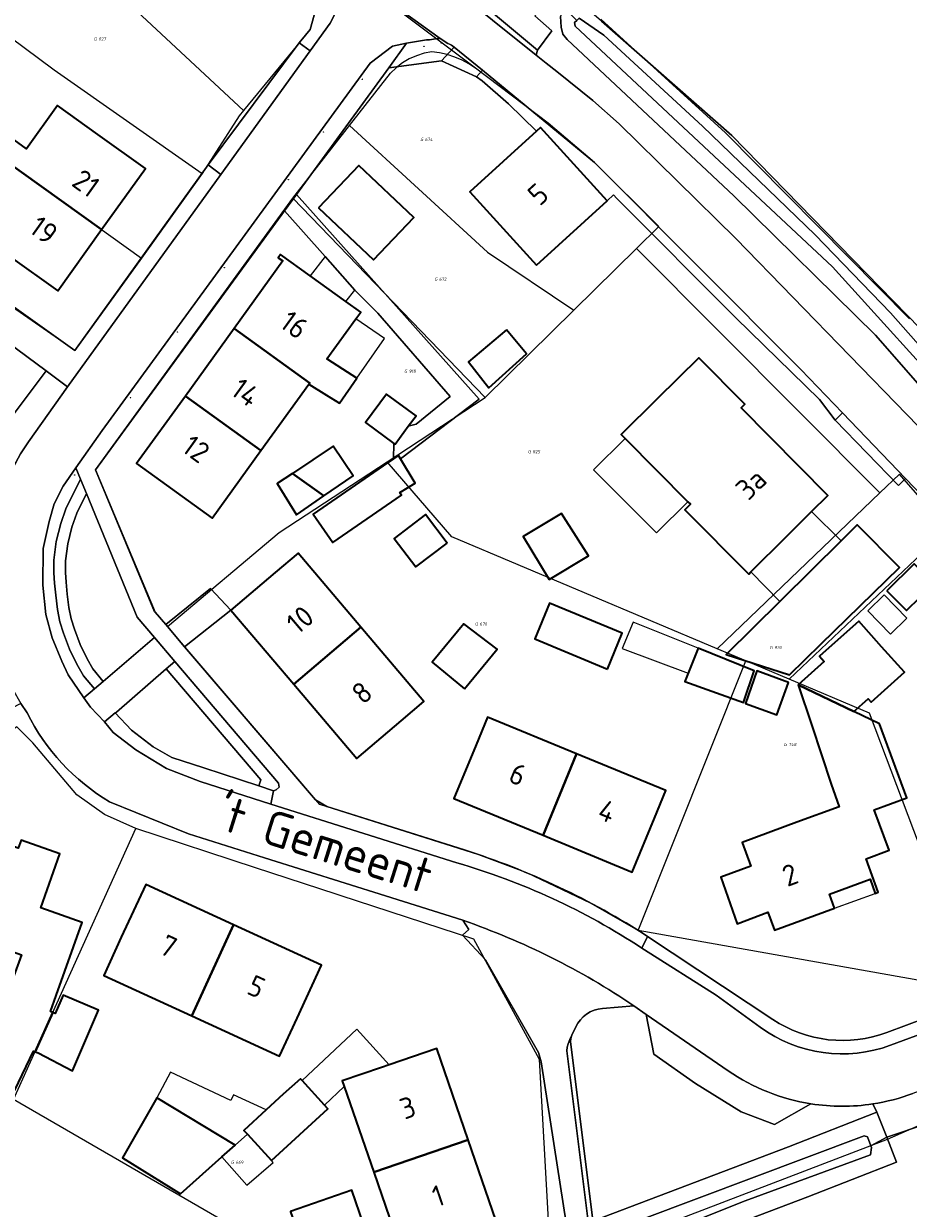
# Model space of a CAD drawing. Header units: metres. Extents: x 104777 to 177370, y 409697 to 438337.
# Tile 22 of 133: x 128740 to 128816, y 422108 to 422210. Entities that reach past the tile are written whole.
import ezdxf
from ezdxf.enums import TextEntityAlignment as Align
from ezdxf.lldxf.tags import DXFTag

# ---------------------------------------------------------------- set-up
doc = ezdxf.new("R2010")
doc.units = ezdxf.units.M
for name, color, linetype, lineweight in [('B-WE-GR-BEPLANTING_CULTUUR_BOSPLANTSOEN-GV', 90, 'Continuous', 18), ('B-WE-GR-BEPLANTING_CULTUUR_HEESTERS-GV', 90, 'Continuous', 18), ('B-WE-GR-GRAS-GV', 60, 'Continuous', 13), ('B-WE-GR-GROENVOORZIENING-GV', 80, 'Continuous', 18), ('B-WE-GR-HAAG-GV', 90, 'Continuous', 13), ('B-WE-IE-MEUBILAIR-S', 7, 'Continuous', 25), ('B-WE-KG-GRENS_PERCEEL-G', 150, 'KG-PERCEEL-SO', 18), ('B-WE-KG-GRENS_PERCEEL-S', 150, 'Continuous', 25), ('B-WE-OG-BEBOUWING-G', 7, 'Continuous', 35), ('B-WE-OG-BEBOUWING-GV', 7, 'Continuous', 35), ('B-WE-OG-BEBOUWING_HUISNUMMER-T18', 10, 'Continuous', 18), ('B-WE-OG-BEBOUWING_LUIFEL-GV', 7, 'Continuous', 18), ('B-WE-OG-BEBOUWING_SCHUUR-GV', 7, 'Continuous', 18), ('B-WE-OG-BEBOUWING_STRAATNAAM-T18', 10, 'Continuous', 18), ('B-WE-OG-TERREIN_BEGROEID-GV', 7, 'Continuous', 18), ('B-WE-OG-TERREIN_ERF-GV', 7, 'Continuous', 18), ('B-WE-OG-TERREIN_OEVER-GV', 7, 'Continuous', 18), ('B-WE-OG-WATER_SLOOT-GV', 120, 'Continuous', 18), ('B-WE-OG-WEG-GV', 7, 'Continuous', 18), ('B-WE-VH-HALFVERHARDING_GRASBETONSTEEN-GV', 130, 'Continuous', 18), ('B-WE-VH-HALFVERHARDING_GRIND-GV', 252, 'Continuous', 18), ('B-WE-VH-OPENVERHARDING_BETONELEMENT-GV', 90, 'Continuous', 18), ('B-WE-VH-OPENVERHARDING_BETONSTRAATSTEEN-GV', 90, 'Continuous', 18), ('B-WE-VH-OPENVERHARDING_SIERBESTRATING-GV', 90, 'Continuous', 18), ('B-WE-VH-OPENVERHARDING_STRAATBAKSTEEN-GV', 90, 'Continuous', 18), ('B-WE-VH-OPENVERHARDING_TEGEL-GV', 90, 'Continuous', 18)]:
    doc.layers.add(name, color=color, linetype=linetype, lineweight=lineweight)
doc.styles.add('NLCS-ISO', font='NLCS-ISO.ttf')
doc.styles.add('NLCS-ISO-M20-T18', font='NLCS-ISO.ttf', dxfattribs={"height": 0.036})
doc.styles.get("Standard").update_dxf_attribs({"font": 'Romans.shx'})
tags = doc.linetypes.add('KG-PERCEEL-SO', pattern='A,5.5,-2,["P",Standard,S=1.8,R=0,X=-0.5,Y=-0.9],-2,5.5,-2,[5,NLCS.SHX,S=0.75,R=0,X=0,Y=0],-2', length=19).pattern_tags.tags
tags[6] = DXFTag(74, 10)

# ---------------------------------------------------------------- blocks, each defined once
blk = doc.blocks.new('SKG-PERCEELNUMMER-SO')
at = {"style": 'NLCS-ISO', "oblique": 10, "flags": 1}
for tag, p in [('GEMEENTECODE', (0, 2.55)), ('PERCEELGROOTTE', (0, -2.45))]:
    blk.add_attdef(tag, text='', height=1.8, dxfattribs=at).set_placement(p, align=Align.MIDDLE_CENTER)
at = {"style": 'NLCS-ISO', "oblique": 10}
blk.add_attdef('SECTIE', text='', height=1.8, dxfattribs=at).set_placement((-0.5, 0), align=Align.MIDDLE_RIGHT)
blk.add_attdef('PERCEELNUMMER', text='', height=1.8, dxfattribs=at).set_placement((0.5, 0), align=Align.MIDDLE_LEFT)
blk = doc.blocks.new('SIE-MEUBILAIR_PAAL-SO')
blk.add_circle((0, 0), 0.75)

msp = doc.modelspace()

# ---------------------------------------------------------------- linework, layer by layer
at = {"layer": 'B-WE-GR-BEPLANTING_CULTUUR_BOSPLANTSOEN-GV', "ltscale": 20, "flags": 128}
msp.add_lwpolyline([(128812.893, 422117.272), (128813.25, 422116.57), (128814.089, 422114.431), (128824.463, 422117.907), (128837.769, 422121.917), (128837.37, 422124.86), (128823.72, 422119.82), (128823.344, 422120.803), (128816.33, 422118.17)], dxfattribs=at)
at = {"layer": 'B-WE-GR-BEPLANTING_CULTUUR_BOSPLANTSOEN-GV', "ltscale": 20}
msp.add_lwpolyline([(128816.33, 422118.17, -0.0516821), (128812.893, 422117.272)], format="xyb", dxfattribs=at)
at = {"layer": 'B-WE-GR-BEPLANTING_CULTUUR_HEESTERS-GV', "ltscale": 20, "flags": 128}
msp.add_lwpolyline([(128766.423, 422215.396), (128766.285, 422215.636), (128766.146, 422215.849), (128766.021, 422216.023), (128765.909, 422216.165), (128765.797, 422216.297), (128765.647, 422216.46), (128765.518, 422216.589), (128765.42, 422216.681), (128765.32, 422216.77), (128764.15, 422217.73), (128763.849, 422217.363), (128765.717, 422213.227), (128764.655, 422209.41), (128763.724, 422208.277), (128764.674, 422207.591), (128766.37, 422209.94), (128766.79, 422210.79), (128766.92, 422211.73), (128766.85, 422213.69)], dxfattribs=at)
msp.add_lwpolyline([(128764.674, 422207.591), (128763.724, 422208.277), (128755.91, 422197.81), (128757.004, 422196.971)], close=True, dxfattribs=at)
at = {"layer": 'B-WE-GR-GRAS-GV', "ltscale": 20, "flags": 128}
msp.add_lwpolyline([(128789.635, 422210.109), (128800.798, 422200.321), (128819.275, 422181.384), (128835.776, 422162.925), (128836.99, 422161.347), (128845.411, 422153.779), (128860.503, 422139.952)], dxfattribs=at)
at = {"layer": 'B-WE-GR-GROENVOORZIENING-GV', "ltscale": 20, "flags": 128}
msp.add_lwpolyline([(128809.66, 422175.911), (128810.288, 422176.541), (128806.72, 422180.25), (128789.05, 422198.01), (128779.446, 422205.915), (128778.922, 422205.334), (128779.415, 422205.006), (128781.677, 422203.046), (128784.064, 422200.694), (128784.4, 422201), (128790.12, 422194.72), (128790.663, 422195.227), (128790.949, 422194.917), (128801.156, 422184.689), (128808.336, 422177.68)], close=True, dxfattribs=at)
at = {"layer": 'B-WE-GR-HAAG-GV', "ltscale": 20, "flags": 128}
msp.add_lwpolyline([(128778.922, 422205.334), (128779.415, 422205.006), (128781.677, 422203.046), (128784.064, 422200.694), (128784.4, 422201), (128790.12, 422194.72), (128790.663, 422195.227), (128790.949, 422194.917), (128801.156, 422184.689), (128808.336, 422177.68), (128809.66, 422175.911), (128810.288, 422176.541), (128806.72, 422180.25), (128789.05, 422198.01), (128779.446, 422205.915)], close=True, dxfattribs=at)
at = {"layer": 'B-WE-KG-GRENS_PERCEEL-G', "ltscale": 20, "flags": 128}
for points in [[(128758.943, 422202.457), (128743.185, 422217.143)], [(128763.849, 422217.363), (128765.717, 422213.227), (128764.655, 422209.41), (128758.943, 422202.457)], [(128778.84, 422206.105), (128763.849, 422217.363)], [(128816.055, 422184.606), (128800.263, 422200.555), (128789.593, 422210.292)], [(128737.662, 422209.7), (128742.726, 422205.942), (128755.394, 422197.049)], [(128775.091, 422207.495), (128774.426, 422207.366), (128773.78, 422207.162), (128773.162, 422206.886), (128772.579, 422206.541), (128772.039, 422206.132), (128771.549, 422205.664)], [(128778.84, 422206.105), (128778.274, 422206.471), (128777.678, 422206.785), (128777.057, 422207.047), (128776.416, 422207.253), (128775.759, 422207.403), (128775.091, 422207.495)], [(128768.039, 422201.171), (128771.549, 422205.664)], [(128792.646, 422190.621), (128794.555, 422192.509), (128789.05, 422198.01), (128785.059, 422201.371), (128778.84, 422206.105)], [(128732.37, 422202.569), (128750.192, 422189.807)], [(128758.943, 422202.457), (128758.562, 422201.993), (128755.394, 422197.049)], [(128763.177, 422194.945), (128768.039, 422201.171)], [(128768.039, 422201.171), (128779.862, 422190.304), (128787.267, 422185.33)], [(128755.394, 422197.049), (128750.192, 422189.807)], [(128752.442, 422158.207), (128751.321, 422159.462), (128746.265, 422171.643), (128763.177, 422194.945)], [(128763.177, 422194.945), (128779.655, 422177.842)], [(128787.267, 422185.33), (128792.646, 422190.621)], [(128813.505, 422169.661), (128792.646, 422190.621)], [(128750.192, 422189.807), (128744.49, 422181.87), (128738.777, 422185.854), (128734.405, 422178.121)], [(128779.655, 422177.842), (128787.267, 422185.33)], [(128771.265, 422172.338), (128779.655, 422177.842)], [(128752.442, 422158.207), (128762.016, 422166.27), (128771.265, 422172.338)], [(128799.567, 422156.288), (128776.814, 422165.889), (128771.265, 422172.338)], [(128819.297, 422166.549), (128815.188, 422171.275), (128813.505, 422169.661)], [(128813.505, 422169.661), (128799.567, 422156.288)], [(128819.297, 422166.549), (128805.739, 422153.683)], [(128792.784, 422132.132), (128788.75, 422134.462), (128783.248, 422137.077), (128779.124, 422138.623), (128765.499, 422142.96), (128752.442, 422158.207)], [(128802.006, 422155.259), (128799.567, 422156.288)], [(128792.784, 422132.132), (128802.006, 422155.259)], [(128805.739, 422153.683), (128802.006, 422155.259)], [(128821.6, 422127.032), (128812.605, 422150.786), (128805.739, 422153.683)], [(128749.723, 422140.879), (128747.032, 422142.102), (128744.642, 422143.781), (128740.878, 422148.232), (128739.513, 422149.61), (128732.865, 422145.14), (128728.135, 422140.391), (128724.932, 422136.82), (128722.318, 422133.288), (128719.563, 422129.029)], [(128739.238, 422117.643), (128749.723, 422140.879)], [(128767.221, 422135.149), (128766.876, 422135.262), (128759.965, 422137.525), (128749.723, 422140.879)], [(128778.68, 422131.396), (128767.221, 422135.149)], [(128821.6, 422127.032), (128792.784, 422132.132)], [(128785.323, 422103.228), (128784.336, 422121.072), (128778.68, 422131.396)], [(128785.797, 422103.401), (128814.161, 422114.245), (128837.816, 422124.639)], [(128772.469, 422098.411), (128739.238, 422117.643)]]:
    msp.add_lwpolyline(points, dxfattribs=at)
at = {"layer": 'B-WE-OG-BEBOUWING-G', "ltscale": 20, "flags": 128}
for points in [[(128746.47, 422200.41), (128743.01, 422202.893), (128740.344, 422199.17), (128737.561, 422201.163), (128736.467, 422199.635), (128746.78, 422192.25), (128750.54, 422197.5)], [(128784.07, 422189.21), (128790.12, 422194.72), (128784.4, 422201), (128784.064, 422200.694), (128778.35, 422195.49)], [(128735.413, 422192.445), (128737.325, 422191.074), (128738.95, 422189.91), (128743.02, 422187), (128746.78, 422192.25), (128736.467, 422199.635), (128735.088, 422197.709), (128737.794, 422195.772)], [(128767.728, 422186.087), (128764.662, 422188.295), (128762.13, 422190.12), (128761.93, 422189.84), (128762.32, 422189.56), (128758.14, 422183.766), (128764.618, 422179.092), (128764.549, 422178.997), (128766.057, 422178.054), (128767.181, 422177.351), (128768.674, 422179.506), (128767.475, 422180.274), (128766.103, 422181.152), (128768.589, 422184.6), (128769, 422185.17)], [(128753.96, 422177.973), (128760.44, 422173.298), (128764.549, 422178.997), (128764.618, 422179.092), (128758.14, 422183.766)], [(128807.65, 422168.076), (128809.05, 422169.46), (128801.61, 422176.96), (128801.92, 422177.27), (128797.97, 422181.26), (128794.41, 422177.74), (128791.333, 422174.667), (128791.664, 422174.334), (128797.051, 422168.911), (128797.267, 422168.693), (128796.787, 422168.216), (128802.257, 422162.711), (128802.453, 422162.907), (128805.49, 422165.94)], [(128753.96, 422177.973), (128749.78, 422172.18), (128756.26, 422167.5), (128760.44, 422173.298)], [(128810.191, 422165.567), (128805.029, 422160.458), (128804.94, 422160.37), (128800.33, 422155.807), (128805.75, 422154.066), (128808.454, 422156.706), (128815.184, 422163.276), (128811.564, 422166.926)], [(128757.85, 422159.62), (128763.25, 422153.255), (128769.015, 422158.146), (128763.623, 422164.501), (128761.67, 422162.85)], [(128769.015, 422158.146), (128763.25, 422153.255), (128768.65, 422146.89), (128772.46, 422150.12), (128774.417, 422151.779)], [(128806.491, 422153.223), (128807.659, 422149.717), (128809.333, 422144.691), (128810.011, 422142.748), (128806.39, 422141.42), (128801.7, 422139.7), (128802.445, 422137.666), (128799.881, 422136.727), (128801.271, 422132.728), (128803.887, 422133.726), (128804.46, 422132.16), (128809.62, 422134.05), (128809.18, 422135.26), (128812.66, 422136.54), (128813.11, 422135.33), (128813.37, 422135.42), (128812.32, 422138.29), (128814.3, 422139.02), (128813.028, 422142.495), (128815.808, 422143.512), (128813.485, 422149.857), (128811.274, 422150.921)], [(128778.88, 422148.07), (128776.98, 422143.46), (128784.63, 422140.31), (128787.503, 422147.288), (128779.856, 422150.437)], [(128794.18, 422141.78), (128795.15, 422144.139), (128787.503, 422147.288), (128784.63, 422140.31), (128792.28, 422137.16)], [(128739.149, 422127.952), (128739.13, 422127.9), (128737.01, 422123.714), (128735.383, 422120.537), (128735.298, 422120.371), (128739.35, 422118.45), (128740.938, 422121.807), (128741.091, 422121.749), (128742.606, 422125.107), (128742.395, 422125.208), (128742.88, 422126.57), (128745.11, 422132.83), (128741.56, 422134.09), (128743.2, 422138.71), (128739.88, 422139.89), (128739.63, 422139.2), (128732.84, 422141.62), (128729.98, 422133.58), (128739.9, 422130.05)], [(128758.095, 422132.635), (128750.56, 422136.1), (128748.47, 422131.56), (128746.966, 422128.293), (128754.504, 422124.826)], [(128754.504, 422124.826), (128762.036, 422121.362), (128763.54, 422124.63), (128765.63, 422129.17), (128758.095, 422132.635)], [(128770.105, 422111.415), (128778.205, 422114.205), (128775.51, 422122.03), (128771.436, 422120.626), (128770.78, 422120.4), (128767.41, 422119.239), (128767.574, 422118.762)], [(128757.099, 422112.726), (128758.236, 422113.735), (128751.51, 422117.781), (128748.581, 422112.644), (128751.065, 422111.11), (128753.549, 422109.576)], [(128776.17, 422104.75), (128780.9, 422106.38), (128778.205, 422114.205), (128770.105, 422111.415), (128772.8, 422103.589)]]:
    msp.add_lwpolyline(points, close=True, dxfattribs=at)
at = {"layer": 'B-WE-OG-BEBOUWING-GV', "ltscale": 20, "flags": 128}
for points in [[(128746.47, 422200.41), (128743.01, 422202.893), (128740.344, 422199.17), (128737.561, 422201.163), (128736.467, 422199.635), (128746.78, 422192.25), (128750.54, 422197.5)], [(128784.07, 422189.21), (128790.12, 422194.72), (128784.4, 422201), (128784.064, 422200.694), (128778.35, 422195.49)], [(128735.413, 422192.445), (128737.325, 422191.074), (128738.95, 422189.91), (128743.02, 422187), (128746.78, 422192.25), (128736.467, 422199.635), (128735.088, 422197.709), (128737.794, 422195.772)], [(128765.38, 422194.121), (128770.099, 422189.654), (128773.538, 422193.279), (128768.82, 422197.755)], [(128767.728, 422186.087), (128764.662, 422188.295), (128762.13, 422190.12), (128761.93, 422189.84), (128762.32, 422189.56), (128758.14, 422183.766), (128764.618, 422179.092), (128764.549, 422178.997), (128766.057, 422178.054), (128767.181, 422177.351), (128768.674, 422179.506), (128767.475, 422180.274), (128766.103, 422181.152), (128768.589, 422184.6), (128769, 422185.17)], [(128753.96, 422177.973), (128760.44, 422173.298), (128764.549, 422178.997), (128764.618, 422179.092), (128758.14, 422183.766)], [(128781.48, 422183.664), (128778.248, 422180.922), (128779.97, 422178.668), (128783.208, 422181.589)], [(128807.65, 422168.076), (128809.05, 422169.46), (128801.61, 422176.96), (128801.92, 422177.27), (128797.97, 422181.26), (128794.41, 422177.74), (128791.333, 422174.667), (128791.664, 422174.334), (128797.051, 422168.911), (128797.267, 422168.693), (128796.787, 422168.216), (128802.257, 422162.711), (128802.453, 422162.907), (128805.49, 422165.94)], [(128753.96, 422177.973), (128749.78, 422172.18), (128756.26, 422167.5), (128760.44, 422173.298)], [(128771.845, 422173.9), (128771.935, 422173.834), (128773.075, 422175.379), (128773.741, 422176.282), (128771.219, 422178.142), (128769.414, 422175.693)], [(128763.147, 422171.345), (128765.838, 422169.404), (128767.708, 422170.697), (128768.348, 422171.135), (128766.634, 422173.67)], [(128771.791, 422172.59), (128770.916, 422171.991), (128764.911, 422167.84), (128766.594, 422165.405), (128772.486, 422169.478), (128772.347, 422169.7), (128773.66, 422170.511), (128772.407, 422172.592), (128772.228, 422172.889)], [(128765.838, 422169.404), (128763.147, 422171.345), (128761.826, 422170.465), (128763.484, 422167.777)], [(128776.414, 422165.367), (128774.541, 422167.816), (128771.86, 422165.764), (128773.733, 422163.316)], [(128785.149, 422162.229), (128788.527, 422164.266), (128786.209, 422167.896), (128782.926, 422165.916)], [(128810.191, 422165.567), (128805.029, 422160.458), (128804.94, 422160.37), (128800.33, 422155.807), (128805.75, 422154.066), (128808.454, 422156.706), (128815.184, 422163.276), (128811.564, 422166.926)], [(128757.85, 422159.62), (128763.25, 422153.255), (128769.015, 422158.146), (128763.623, 422164.501), (128761.67, 422162.85)], [(128814.113, 422161.282), (128815.779, 422159.584), (128818.123, 422161.884), (128816.457, 422163.582)], [(128790.152, 422154.564), (128791.423, 422157.639), (128785.18, 422160.221), (128783.909, 422157.146)], [(128806.491, 422153.223), (128811.274, 422150.921), (128812.497, 422152.017), (128812.753, 422151.731), (128815.608, 422154.29), (128813.648, 422156.478), (128811.687, 422158.665), (128808.33, 422155.656), (128808.72, 422155.22)], [(128769.015, 422158.146), (128763.25, 422153.255), (128768.65, 422146.89), (128772.46, 422150.12), (128774.417, 422151.779)], [(128777.885, 422152.874), (128780.707, 422156.274), (128777.845, 422158.436), (128775.128, 422155.162)], [(128797.074, 422154.216), (128796.787, 422153.501), (128801.806, 422151.69), (128802.713, 422154.399), (128797.936, 422156.367)], [(128805.662, 422153.41), (128802.953, 422154.397), (128801.989, 422151.623), (128804.657, 422150.651)], [(128806.491, 422153.223), (128807.659, 422149.717), (128809.333, 422144.691), (128810.011, 422142.748), (128806.39, 422141.42), (128801.7, 422139.7), (128802.445, 422137.666), (128799.881, 422136.727), (128801.271, 422132.728), (128803.887, 422133.726), (128804.46, 422132.16), (128809.62, 422134.05), (128809.18, 422135.26), (128812.66, 422136.54), (128813.11, 422135.33), (128813.37, 422135.42), (128812.32, 422138.29), (128814.3, 422139.02), (128813.028, 422142.495), (128815.808, 422143.512), (128813.485, 422149.857), (128811.274, 422150.921)], [(128778.88, 422148.07), (128776.98, 422143.46), (128784.63, 422140.31), (128787.503, 422147.288), (128779.856, 422150.437)], [(128794.18, 422141.78), (128795.15, 422144.139), (128787.503, 422147.288), (128784.63, 422140.31), (128792.28, 422137.16)], [(128739.149, 422127.952), (128739.13, 422127.9), (128737.01, 422123.714), (128735.383, 422120.537), (128735.298, 422120.371), (128739.35, 422118.45), (128740.938, 422121.807), (128741.091, 422121.749), (128742.606, 422125.107), (128742.395, 422125.208), (128742.88, 422126.57), (128745.11, 422132.83), (128741.56, 422134.09), (128743.2, 422138.71), (128739.88, 422139.89), (128739.63, 422139.2), (128732.84, 422141.62), (128729.98, 422133.58), (128739.9, 422130.05)], [(128758.095, 422132.635), (128750.56, 422136.1), (128748.47, 422131.56), (128746.966, 422128.293), (128754.504, 422124.826)], [(128754.504, 422124.826), (128762.036, 422121.362), (128763.54, 422124.63), (128765.63, 422129.17), (128758.095, 422132.635)], [(128742.606, 422125.107), (128741.091, 422121.749), (128741.352, 422121.651), (128744.276, 422120.123), (128746.502, 422125.316), (128743.479, 422126.612), (128742.795, 422125.017)], [(128770.105, 422111.415), (128778.205, 422114.205), (128775.51, 422122.03), (128771.436, 422120.626), (128770.78, 422120.4), (128767.41, 422119.239), (128767.574, 422118.762)], [(128760.896, 422116.761), (128758.978, 422115.007), (128759.282, 422114.674), (128761.34, 422112.424), (128766.181, 422116.851), (128765.9, 422117.158), (128763.97, 422119.268), (128763.819, 422119.434), (128762.358, 422118.098)], [(128757.099, 422112.726), (128758.236, 422113.735), (128751.51, 422117.781), (128748.581, 422112.644), (128751.065, 422111.11), (128753.549, 422109.576)], [(128776.17, 422104.75), (128780.9, 422106.38), (128778.205, 422114.205), (128770.105, 422111.415), (128772.8, 422103.589)], [(128763.917, 422105.325), (128763.98, 422105.142), (128769.234, 422106.963), (128768.228, 422109.867), (128762.973, 422108.046), (128762.98, 422108.026)]]:
    msp.add_lwpolyline(points, close=True, dxfattribs=at)
at = {"layer": 'B-WE-OG-BEBOUWING_LUIFEL-GV', "ltscale": 20, "flags": 128}
for points in [[(128767.728, 422186.087), (128768.502, 422187.043), (128765.956, 422189.954), (128764.662, 422188.295)], [(128768.589, 422184.6), (128766.103, 422181.152), (128767.475, 422180.274), (128768.674, 422179.506), (128771.031, 422182.908)], [(128791.664, 422174.334), (128788.966, 422171.654), (128794.353, 422166.231), (128797.051, 422168.911)], [(128804.94, 422160.37), (128805.029, 422160.458), (128810.191, 422165.567), (128807.65, 422168.076), (128805.49, 422165.94), (128802.453, 422162.907)], [(128797.936, 422156.367), (128792.352, 422158.596), (128791.415, 422156.321), (128797.074, 422154.216)], [(128813.11, 422135.33), (128812.66, 422136.54), (128809.18, 422135.26), (128809.62, 422134.05)], [(128767.574, 422118.762), (128767.41, 422119.239), (128770.78, 422120.4), (128771.436, 422120.626), (128768.667, 422123.677), (128763.97, 422119.268), (128765.9, 422117.158)], [(128758.978, 422115.007), (128760.896, 422116.761), (128758.083, 422118.049), (128757.859, 422117.563), (128752.689, 422120.001), (128751.51, 422117.781), (128758.236, 422113.735), (128759.282, 422114.674)], [(128758.236, 422113.735), (128757.099, 422112.726), (128759.228, 422110.3), (128761.494, 422112.245), (128761.34, 422112.424), (128759.282, 422114.674)]]:
    msp.add_lwpolyline(points, close=True, dxfattribs=at)
at = {"layer": 'B-WE-OG-BEBOUWING_SCHUUR-GV', "ltscale": 20, "flags": 128}
msp.add_lwpolyline([(128813.872, 422160.919), (128812.469, 422159.549), (128814.426, 422157.546), (128815.828, 422158.917)], close=True, dxfattribs=at)
at = {"layer": 'B-WE-OG-TERREIN_BEGROEID-GV', "ltscale": 20, "flags": 128}
for points in [[(128735.403, 422176.817), (128738.36, 422174.968), (128739.282, 422176.49), (128742.038, 422180.14), (128738.72, 422182.6)], [(128745.476, 422169.61), (128744.969, 422170.842), (128743.718, 422168.311), (128743.27, 422167.031), (128742.886, 422165.496), (128742.685, 422163.9), (128742.698, 422162.818), (128742.748, 422161.94), (128742.847, 422160.889), (128742.996, 422159.679), (128743.206, 422158.616), (128743.503, 422157.652), (128744.036, 422156.271), (128744.655, 422154.973), (128745.213, 422153.996), (128746.167, 422152.854), (128746.926, 422153.505), (128746.037, 422154.569), (128745.542, 422155.437), (128744.955, 422156.667), (128744.448, 422157.98), (128744.177, 422158.861), (128743.984, 422159.837), (128743.841, 422160.997), (128743.745, 422162.015), (128743.698, 422162.852), (128743.686, 422163.843), (128743.871, 422165.312), (128744.229, 422166.744), (128744.642, 422167.923)], [(128746.926, 422153.505), (128751.318, 422157.276), (128749.833, 422159.013), (128745.476, 422169.61), (128744.642, 422167.923), (128744.229, 422166.744), (128743.871, 422165.312), (128743.686, 422163.843), (128743.698, 422162.852), (128743.745, 422162.015), (128743.841, 422160.997), (128743.984, 422159.837), (128744.177, 422158.861), (128744.448, 422157.98), (128744.955, 422156.667), (128745.542, 422155.437), (128746.037, 422154.569)], [(128760.259, 422144.539), (128760.429, 422145.071), (128752.313, 422154.571), (128748.043, 422150.88), (128747.951, 422150.8), (128749.342, 422149.321), (128751.212, 422147.899), (128752.799, 422146.966), (128755.538, 422146.086)], [(128752.313, 422154.571), (128760.429, 422145.071), (128760.259, 422144.539), (128761.516, 422144.122), (128761.737, 422144.202), (128761.997, 422144.443), (128761.957, 422144.783), (128753.07, 422155.225)]]:
    msp.add_lwpolyline(points, close=True, dxfattribs=at)
at = {"layer": 'B-WE-OG-TERREIN_BEGROEID-GV', "ltscale": 20}
for points in [[(128789.728, 422125.454, 0.2728128), (128787.428, 422123.873)], [(128812.893, 422117.272, -0.0770703), (128807.599, 422117.282)]]:
    msp.add_lwpolyline(points, format="xyb", dxfattribs=at)
at = {"layer": 'B-WE-OG-TERREIN_BEGROEID-GV', "ltscale": 20, "flags": 128}
for points in [[(128807.599, 422117.282), (128804.465, 422115.517), (128801.598, 422116.585), (128797.705, 422119.024), (128794.133, 422121.539), (128793.477, 422124.943), (128792.42, 422125.69), (128789.728, 422125.454)], [(128787.428, 422123.873), (128787.093, 422123.171), (128787.003, 422122.884), (128786.975, 422122.584), (128788.864, 422107.531), (128788.959, 422107.251), (128805.66, 422113.6), (128813.25, 422116.57)], [(128813.25, 422116.57), (128812.893, 422117.272)]]:
    msp.add_lwpolyline(points, dxfattribs=at)
at = {"layer": 'B-WE-OG-TERREIN_ERF-GV', "ltscale": 20, "flags": 128}
for points in [[(128738.87, 422185.88), (128744.49, 422181.87), (128755.91, 422197.81), (128763.724, 422208.277), (128764.655, 422209.41), (128765.717, 422213.227), (128763.849, 422217.363), (128764.15, 422217.73), (128751.48, 422228.12), (128741.69, 422237.08), (128737.77, 422241.17)], [(128818.63, 422167.87), (128815.704, 422170.912), (128815.104, 422170.31), (128809.66, 422175.911), (128808.336, 422177.68), (128801.156, 422184.689), (128790.949, 422194.917), (128790.663, 422195.227), (128790.12, 422194.72), (128784.07, 422189.21), (128778.35, 422195.49), (128784.064, 422200.694), (128781.677, 422203.046), (128779.415, 422205.006), (128778.922, 422205.334), (128775.908, 422206.723), (128771.403, 422206.114), (128763.485, 422195.26), (128779.139, 422177.708), (128772.407, 422172.592), (128773.66, 422170.511), (128772.347, 422169.7), (128772.486, 422169.478), (128766.594, 422165.405), (128764.911, 422167.84), (128770.916, 422171.991), (128771.791, 422172.59), (128771.845, 422173.9), (128769.414, 422175.693), (128771.219, 422178.142), (128773.741, 422176.282), (128773.075, 422175.379), (128773.76, 422175.567), (128776.659, 422177.948), (128770.474, 422185.086), (128768.502, 422187.043), (128765.956, 422189.954), (128762.465, 422193.862), (128746.26, 422171.65), (128751.37, 422159.44), (128752.285, 422158.37), (128756.116, 422161.459), (128757.85, 422159.62), (128753.898, 422156.483)], [(128753.898, 422156.483), (128765.13, 422143.35), (128766.09, 422142.79), (128777.89, 422139.05)], [(128740.39, 422150.8), (128739.853, 422151.607), (128736.679, 422149.98)], [(128786.635, 422106.87), (128784.452, 422120.891), (128784.246, 422121.696), (128779.68, 422129.64), (128777.72, 422131.75), (128778.25, 422132.22), (128777.75, 422133.02), (128771.112, 422135.108), (128760.737, 422138.381), (128754.24, 422140.43), (128747.462, 422143.181)], [(128793.592, 422131.638), (128804.33, 422124.52)], [(128814.11, 422123.4), (128819.153, 422125.279), (128821.73, 422126.24), (128822.14, 422125.147), (128836.34, 422130.4)], [(128848.81, 422083.165), (128839.617, 422120.473), (128837.769, 422121.917), (128824.463, 422117.907), (128814.089, 422114.431), (128814.93, 422112.29), (128807.32, 422109.31), (128791.58, 422103.32)]]:
    msp.add_lwpolyline(points, dxfattribs=at)
for points in [[(128736.467, 422199.635), (128737.561, 422201.163), (128740.344, 422199.17), (128743.01, 422202.893), (128746.47, 422200.41), (128750.54, 422197.5), (128746.78, 422192.25), (128743.02, 422187), (128738.95, 422189.91), (128737.325, 422191.074), (128735.413, 422192.445), (128737.794, 422195.772), (128735.088, 422197.709)], [(128773.538, 422193.279), (128770.099, 422189.654), (128765.38, 422194.121), (128768.82, 422197.755)], [(128760.44, 422173.298), (128756.26, 422167.5), (128749.78, 422172.18), (128753.96, 422177.973), (128758.14, 422183.766), (128762.32, 422189.56), (128761.93, 422189.84), (128762.13, 422190.12), (128764.662, 422188.295), (128767.728, 422186.087), (128769, 422185.17), (128768.589, 422184.6), (128766.103, 422181.152), (128767.475, 422180.274), (128768.674, 422179.506), (128767.181, 422177.351), (128766.057, 422178.054), (128764.549, 422178.997)], [(128779.97, 422178.668), (128778.248, 422180.922), (128781.48, 422183.664), (128783.208, 422181.589)], [(128801.61, 422176.96), (128809.05, 422169.46), (128807.65, 422168.076), (128805.49, 422165.94), (128802.453, 422162.907), (128802.257, 422162.711), (128796.787, 422168.216), (128797.267, 422168.693), (128797.051, 422168.911), (128791.664, 422174.334), (128791.333, 422174.667), (128794.41, 422177.74), (128797.97, 422181.26), (128801.92, 422177.27)], [(128763.147, 422171.345), (128766.634, 422173.67), (128768.348, 422171.135), (128767.708, 422170.697), (128765.838, 422169.404), (128763.484, 422167.777), (128761.826, 422170.465)], [(128776.414, 422165.367), (128773.733, 422163.316), (128771.86, 422165.764), (128774.541, 422167.816)], [(128786.209, 422167.896), (128788.527, 422164.266), (128785.149, 422162.229), (128782.926, 422165.916)], [(128804.94, 422160.37), (128805.029, 422160.458), (128810.191, 422165.567), (128811.564, 422166.926), (128815.184, 422163.276), (128808.454, 422156.706), (128805.75, 422154.066), (128800.33, 422155.807)], [(128757.85, 422159.62), (128761.67, 422162.85), (128763.623, 422164.501), (128769.015, 422158.146), (128774.417, 422151.779), (128772.46, 422150.12), (128768.65, 422146.89), (128763.25, 422153.255)], [(128814.113, 422161.282), (128816.457, 422163.582), (128818.123, 422161.884), (128815.779, 422159.584)], [(128790.152, 422154.564), (128783.909, 422157.146), (128785.18, 422160.221), (128791.423, 422157.639)], [(128809.62, 422134.05), (128804.46, 422132.16), (128803.887, 422133.726), (128801.271, 422132.728), (128799.881, 422136.727), (128802.445, 422137.666), (128801.7, 422139.7), (128806.39, 422141.42), (128810.011, 422142.748), (128809.333, 422144.691), (128807.659, 422149.717), (128806.491, 422153.223), (128808.72, 422155.22), (128808.33, 422155.656), (128811.687, 422158.665), (128813.648, 422156.478), (128815.608, 422154.29), (128812.753, 422151.731), (128812.497, 422152.017), (128811.274, 422150.921), (128813.485, 422149.857), (128815.808, 422143.512), (128813.028, 422142.495), (128814.3, 422139.02), (128812.32, 422138.29), (128813.37, 422135.42), (128813.11, 422135.33), (128812.66, 422136.54), (128809.18, 422135.26)], [(128777.845, 422158.436), (128780.707, 422156.274), (128777.885, 422152.874), (128775.128, 422155.162)], [(128797.936, 422156.367), (128802.713, 422154.399), (128801.806, 422151.69), (128796.787, 422153.501), (128797.074, 422154.216)], [(128801.989, 422151.623), (128802.953, 422154.397), (128805.662, 422153.41), (128804.657, 422150.651)], [(128784.63, 422140.31), (128776.98, 422143.46), (128778.88, 422148.07), (128779.856, 422150.437), (128787.503, 422147.288), (128795.15, 422144.139), (128794.18, 422141.78), (128792.28, 422137.16)], [(128742.606, 422125.107), (128742.795, 422125.017), (128743.479, 422126.612), (128746.502, 422125.316), (128744.276, 422120.123), (128741.352, 422121.651), (128741.091, 422121.749), (128740.938, 422121.807), (128739.35, 422118.45), (128735.298, 422120.371), (128735.383, 422120.537), (128737.01, 422123.714), (128739.13, 422127.9), (128739.149, 422127.952), (128739.9, 422130.05), (128729.98, 422133.58), (128732.84, 422141.62), (128739.63, 422139.2), (128739.88, 422139.89), (128743.2, 422138.71), (128741.56, 422134.09), (128745.11, 422132.83), (128742.88, 422126.57), (128742.395, 422125.208)], [(128758.095, 422132.635), (128765.63, 422129.17), (128763.54, 422124.63), (128762.036, 422121.362), (128754.504, 422124.826), (128746.966, 422128.293), (128748.47, 422131.56), (128750.56, 422136.1)], [(128778.205, 422114.205), (128780.9, 422106.38), (128776.17, 422104.75), (128772.8, 422103.589), (128770.105, 422111.415), (128767.574, 422118.762), (128767.41, 422119.239), (128770.78, 422120.4), (128771.436, 422120.626), (128775.51, 422122.03)], [(128758.978, 422115.007), (128760.896, 422116.761), (128762.358, 422118.098), (128763.819, 422119.434), (128763.97, 422119.268), (128765.9, 422117.158), (128766.181, 422116.851), (128761.34, 422112.424), (128759.282, 422114.674)], [(128758.236, 422113.735), (128757.099, 422112.726), (128753.549, 422109.576), (128751.065, 422111.11), (128748.581, 422112.644), (128751.51, 422117.781)], [(128769.234, 422106.963), (128763.98, 422105.142), (128763.917, 422105.325), (128762.98, 422108.026), (128762.973, 422108.046), (128768.228, 422109.867)]]:
    msp.add_lwpolyline(points, close=True, dxfattribs=at)
at = {"layer": 'B-WE-OG-TERREIN_ERF-GV', "ltscale": 20}
for points in [[(128747.462, 422143.181, -0.1423299), (128740.39, 422150.8)], [(128777.89, 422139.05, -0.0667259), (128793.592, 422131.638)], [(128804.33, 422124.52, 0.2411039), (128814.11, 422123.4)]]:
    msp.add_lwpolyline(points, format="xyb", dxfattribs=at)
at = {"layer": 'B-WE-OG-TERREIN_OEVER-GV', "ltscale": 20, "flags": 128}
for points in [[(128839.7, 422155.493), (128838.821, 422155.9), (128838.59, 422155.674), (128838.057, 422155.756), (128834.969, 422159.293), (128820.742, 422176.586), (128809.439, 422189.048), (128787.37, 422209.705), (128787.324, 422210.004), (128787.516, 422210.192), (128786.355, 422211.367), (128786.118, 422210.532), (128786.185, 422209.616), (128786.331, 422209.005), (128786.707, 422208.544), (128800.973, 422195.137), (128813.121, 422183.2), (128834.288, 422159.054), (128838.586, 422154.589), (128838.892, 422154.662)], [(128786.355, 422211.367), (128787.516, 422210.192), (128787.709, 422210.381), (128789.828, 422208.911), (128798.283, 422201.127), (128807.943, 422191.807), (128814.428, 422185.11), (128829.646, 422167.883), (128838.68, 422157.045), (128839.052, 422156.127), (128838.821, 422155.9), (128839.7, 422155.493), (128840.509, 422156.323), (128839.912, 422157.548), (128836.99, 422161.347), (128835.776, 422162.925), (128819.275, 422181.384), (128800.798, 422200.321), (128789.635, 422210.109), (128787.958, 422211.58), (128787.549, 422211.616), (128786.968, 422211.666)], [(128788.959, 422107.251), (128787.3, 422106.62), (128785.16, 422105.97), (128785.429, 422104.559), (128793.081, 422107.354), (128812.152, 422114.53), (128812.435, 422114.456), (128812.72, 422113.692), (128814.089, 422114.431), (128813.25, 422116.57), (128805.66, 422113.6)]]:
    msp.add_lwpolyline(points, close=True, dxfattribs=at)
msp.add_lwpolyline([(128791.58, 422103.32), (128807.32, 422109.31), (128814.93, 422112.29), (128814.089, 422114.431), (128812.72, 422113.692), (128812.78, 422113.531), (128812.702, 422112.894), (128801.958, 422108.964), (128786.05, 422102.604)], dxfattribs=at)
at = {"layer": 'B-WE-OG-WATER_SLOOT-GV', "ltscale": 20, "flags": 128}
for points in [[(128787.709, 422210.381), (128787.516, 422210.192), (128787.324, 422210.004), (128787.37, 422209.705), (128809.439, 422189.048), (128820.742, 422176.586), (128834.969, 422159.293), (128838.057, 422155.756), (128838.59, 422155.674), (128838.821, 422155.9), (128839.052, 422156.127), (128838.68, 422157.045), (128829.646, 422167.883), (128814.428, 422185.11), (128807.943, 422191.807), (128798.283, 422201.127), (128789.828, 422208.911)], [(128786.05, 422102.604), (128801.958, 422108.964), (128812.702, 422112.894), (128812.78, 422113.531), (128812.72, 422113.692), (128812.435, 422114.456), (128812.152, 422114.53), (128793.081, 422107.354), (128785.429, 422104.559)]]:
    msp.add_lwpolyline(points, close=True, dxfattribs=at)
at = {"layer": 'B-WE-OG-WEG-GV', "ltscale": 20, "flags": 128}
for points in [[(128783.919, 422210.565), (128785.389, 422209.279), (128784.154, 422207.647), (128784.045, 422207.219), (128784.908, 422206.526), (128785.804, 422205.806), (128788.9, 422203.32), (128791.16, 422201.32), (128801.15, 422191.47), (128820.71, 422171.36), (128822.67, 422169.1), (128831.91, 422157.18), (128835.93, 422151.38)], [(128836.99, 422161.347), (128839.912, 422157.548), (128840.509, 422156.323), (128839.7, 422155.493), (128838.892, 422154.662), (128838.586, 422154.589), (128834.288, 422159.054), (128813.121, 422183.2), (128800.973, 422195.137), (128786.707, 422208.544), (128786.331, 422209.005), (128786.185, 422209.616), (128786.118, 422210.532)]]:
    msp.add_lwpolyline(points, dxfattribs=at)
at = {"layer": 'B-WE-VH-HALFVERHARDING_GRASBETONSTEEN-GV', "ltscale": 20, "flags": 128}
msp.add_lwpolyline([(128787.093, 422123.171), (128786.916, 422122.79), (128786.767, 422122.436), (128786.686, 422122.152), (128786.667, 422121.829), (128788.475, 422107.416), (128788.864, 422107.531), (128786.975, 422122.584), (128787.003, 422122.884)], close=True, dxfattribs=at)
at = {"layer": 'B-WE-VH-HALFVERHARDING_GRIND-GV', "ltscale": 20, "flags": 128}
msp.add_lwpolyline([(128775.908, 422206.723), (128777.008, 422207.903), (128776.887, 422207.982), (128776.77, 422208.053), (128776.619, 422208.135), (128776.458, 422208.213), (128775.803, 422208.635), (128775.589, 422208.635), (128774.882, 422208.527), (128774.63, 422208.51), (128772.933, 422208.223), (128771.403, 422206.114)], close=True, dxfattribs=at)
at = {"layer": 'B-WE-VH-OPENVERHARDING_BETONELEMENT-GV', "ltscale": 20, "flags": 128}
msp.add_lwpolyline([(128776.938, 422213.654), (128784.154, 422207.647), (128785.389, 422209.279), (128783.919, 422210.565), (128785.362, 422212.197), (128786.3, 422213.245), (128781.695, 422217.177), (128781.537, 422216.972), (128779.341, 422214.596), (128778.444, 422215.378)], close=True, dxfattribs=at)
at = {"layer": 'B-WE-VH-OPENVERHARDING_BETONSTRAATSTEEN-GV', "ltscale": 20, "flags": 128}
for points in [[(128835.93, 422151.38), (128831.91, 422157.18), (128822.67, 422169.1), (128820.71, 422171.36), (128801.15, 422191.47), (128791.16, 422201.32), (128788.9, 422203.32), (128785.804, 422205.806), (128784.908, 422206.526), (128784.045, 422207.219), (128776.536, 422213.249), (128752.54, 422232.52), (128752.413, 422232.638), (128751.462, 422233.517), (128746.492, 422238.114), (128742.54, 422241.77), (128738.839, 422245.988), (128738.03, 422246.91), (128732.57, 422254.17), (128730.384, 422257.102), (128729.016, 422259.038), (128726.093, 422263.24), (128723.34, 422267.37), (128717.31, 422276.23)], [(128777.233, 422137.953), (128761.293, 422142.987), (128755.241, 422144.912), (128752.331, 422146.043), (128749.703, 422147.633), (128747.783, 422149.129), (128747.037, 422150.029), (128745.816, 422151.307), (128745.256, 422152.095), (128743.918, 422154.081), (128743.367, 422155.233), (128742.537, 422157.251), (128741.985, 422159.23), (128741.742, 422161.75), (128741.758, 422164.898), (128742.277, 422167.218), (128742.717, 422168.732), (128743.473, 422170.257), (128744.56, 422171.82), (128746.82, 422175.02), (128769.81, 422206.52), (128771.706, 422207.979), (128772.933, 422208.223), (128774.63, 422208.51), (128774.882, 422208.527), (128775.589, 422208.635), (128775.803, 422208.635), (128766.423, 422215.396)], [(128766.423, 422215.396), (128775.803, 422208.635), (128776.458, 422208.213), (128776.619, 422208.135), (128776.77, 422208.053), (128776.887, 422207.982), (128777.008, 422207.903), (128779.446, 422205.915), (128789.05, 422198.01), (128806.72, 422180.25), (128810.288, 422176.541), (128815.704, 422170.912), (128818.63, 422167.87), (128828.58, 422155.21), (128830.9, 422151.9), (128834.29, 422146.71)], [(128766.85, 422213.69), (128766.92, 422211.73), (128766.79, 422210.79), (128766.37, 422209.94), (128764.674, 422207.591), (128757.004, 422196.971), (128743.865, 422178.761), (128740.52, 422174.06)], [(128737.712, 422157.457), (128738.124, 422155.499), (128738.583, 422154.039), (128739.132, 422152.855), (128739.853, 422151.607), (128740.39, 422150.8)], [(128747.462, 422143.181), (128754.24, 422140.43), (128760.737, 422138.381), (128771.112, 422135.108), (128777.75, 422133.02)], [(128803.24, 422123.85), (128799.47, 422126.59), (128793.33, 422130.49), (128793.091, 422130.641)], [(128836.34, 422130.4), (128822.14, 422125.147), (128819.538, 422124.187), (128814.42, 422122.3)], [(128792.42, 422125.69), (128793.477, 422124.943), (128800.5, 422120.11)]]:
    msp.add_lwpolyline(points, dxfattribs=at)
for points in [[(128784.045, 422207.219), (128784.154, 422207.647), (128776.938, 422213.654), (128776.536, 422213.249)], [(128778.922, 422205.334), (128779.446, 422205.915), (128777.008, 422207.903), (128775.908, 422206.723)], [(128815.704, 422170.912), (128810.288, 422176.541), (128809.66, 422175.911), (128815.104, 422170.31)], [(128745.256, 422152.095), (128746.167, 422152.854), (128745.213, 422153.996), (128744.655, 422154.973), (128744.036, 422156.271), (128743.503, 422157.652), (128743.206, 422158.616), (128742.996, 422159.679), (128742.847, 422160.889), (128742.748, 422161.94), (128742.698, 422162.818), (128742.685, 422163.9), (128742.886, 422165.496), (128743.27, 422167.031), (128743.718, 422168.311), (128744.969, 422170.842), (128744.56, 422171.82), (128743.473, 422170.257), (128742.717, 422168.732), (128742.277, 422167.218), (128741.758, 422164.898), (128741.742, 422161.75), (128741.985, 422159.23), (128742.537, 422157.251), (128743.367, 422155.233), (128743.918, 422154.081)], [(128753.07, 422155.225), (128751.318, 422157.276), (128746.926, 422153.505), (128746.167, 422152.854), (128745.256, 422152.095), (128745.816, 422151.307), (128747.037, 422150.029), (128747.951, 422150.8), (128748.043, 422150.88), (128752.313, 422154.571)], [(128761.293, 422142.987), (128761.516, 422144.122), (128760.259, 422144.539), (128755.538, 422146.086), (128752.799, 422146.966), (128751.212, 422147.899), (128749.342, 422149.321), (128747.951, 422150.8), (128747.037, 422150.029), (128747.783, 422149.129), (128749.703, 422147.633), (128752.331, 422146.043), (128755.241, 422144.912)]]:
    msp.add_lwpolyline(points, close=True, dxfattribs=at)
at = {"layer": 'B-WE-VH-OPENVERHARDING_BETONSTRAATSTEEN-GV', "ltscale": 20}
for points in [[(128740.52, 422174.06, 0.1049768), (128737.879, 422167.993)], [(128740.39, 422150.8, 0.1423299), (128747.462, 422143.181)], [(128793.091, 422130.641, 0.0741523), (128777.233, 422137.953)], [(128777.75, 422133.02, -0.0647396), (128792.42, 422125.69)], [(128814.42, 422122.3, -0.2493674), (128803.24, 422123.85)], [(128800.5, 422120.11, 0.1121237), (128807.599, 422117.282)], [(128812.893, 422117.272, 0.0516821), (128816.33, 422118.17)], [(128807.599, 422117.282, 0.0770703), (128812.893, 422117.272)]]:
    msp.add_lwpolyline(points, format="xyb", dxfattribs=at)
at = {"layer": 'B-WE-VH-OPENVERHARDING_SIERBESTRATING-GV', "ltscale": 20, "flags": 128}
for points in [[(128743.865, 422178.761), (128742.038, 422180.14), (128739.282, 422176.49), (128738.36, 422174.968), (128735.435, 422169.593), (128737.879, 422167.993)], [(128740.52, 422174.06), (128743.865, 422178.761)], [(128800.5, 422120.11), (128793.477, 422124.943), (128794.133, 422121.539), (128797.705, 422119.024), (128801.598, 422116.585), (128804.465, 422115.517), (128807.599, 422117.282)]]:
    msp.add_lwpolyline(points, dxfattribs=at)
at = {"layer": 'B-WE-VH-OPENVERHARDING_SIERBESTRATING-GV', "ltscale": 20}
for points in [[(128737.879, 422167.993, -0.1049768), (128740.52, 422174.06)], [(128807.599, 422117.282, -0.1121237), (128800.5, 422120.11)]]:
    msp.add_lwpolyline(points, format="xyb", dxfattribs=at)
at = {"layer": 'B-WE-VH-OPENVERHARDING_STRAATBAKSTEEN-GV', "ltscale": 20, "flags": 128}
for points in [[(128777.89, 422139.05), (128766.09, 422142.79), (128765.13, 422143.35), (128753.898, 422156.483), (128752.285, 422158.37), (128751.37, 422159.44), (128746.26, 422171.65), (128762.465, 422193.862), (128763.485, 422195.26), (128771.403, 422206.114), (128772.933, 422208.223), (128771.706, 422207.979), (128769.81, 422206.52), (128746.82, 422175.02), (128744.56, 422171.82), (128744.969, 422170.842), (128745.476, 422169.61), (128749.833, 422159.013), (128751.318, 422157.276)], [(128751.318, 422157.276), (128753.07, 422155.225), (128761.957, 422144.783), (128761.997, 422144.443), (128761.737, 422144.202), (128761.516, 422144.122), (128761.293, 422142.987), (128777.233, 422137.953)], [(128777.75, 422133.02), (128778.25, 422132.22), (128777.72, 422131.75), (128779.68, 422129.64), (128784.246, 422121.696), (128784.452, 422120.891), (128786.635, 422106.87), (128788.475, 422107.416), (128786.667, 422121.829), (128786.686, 422122.152), (128786.767, 422122.436), (128786.916, 422122.79), (128787.093, 422123.171), (128787.428, 422123.873)], [(128804.33, 422124.52), (128793.592, 422131.638), (128793.091, 422130.641)], [(128793.091, 422130.641), (128793.592, 422131.638)], [(128793.091, 422130.641), (128793.33, 422130.49), (128799.47, 422126.59), (128803.24, 422123.85)], [(128789.728, 422125.454), (128792.42, 422125.69)], [(128814.42, 422122.3), (128819.538, 422124.187), (128819.153, 422125.279), (128814.11, 422123.4)]]:
    msp.add_lwpolyline(points, dxfattribs=at)
msp.add_lwpolyline([(128735.403, 422176.817), (128738.72, 422182.6), (128742.038, 422180.14), (128743.865, 422178.761), (128757.004, 422196.971), (128755.91, 422197.81), (128744.49, 422181.87), (128738.87, 422185.88), (128729.77, 422169.98), (128736.273, 422165.489), (128736.148, 422165.147), (128737.466, 422164.666), (128737.526, 422166.374), (128737.879, 422167.993), (128735.435, 422169.593), (128732.4, 422171.58)], close=True, dxfattribs=at)
at = {"layer": 'B-WE-VH-OPENVERHARDING_STRAATBAKSTEEN-GV', "ltscale": 20}
for points in [[(128793.592, 422131.638, 0.0667259), (128777.89, 422139.05)], [(128777.233, 422137.953, -0.0741523), (128793.091, 422130.641)], [(128792.42, 422125.69, 0.0647396), (128777.75, 422133.02)], [(128787.428, 422123.873, -0.2728128), (128789.728, 422125.454)], [(128814.11, 422123.4, -0.2411039), (128804.33, 422124.52)], [(128803.24, 422123.85, 0.2493674), (128814.42, 422122.3)]]:
    msp.add_lwpolyline(points, format="xyb", dxfattribs=at)
at = {"layer": 'B-WE-VH-OPENVERHARDING_TEGEL-GV', "ltscale": 20, "flags": 128}
for points in [[(128763.485, 422195.26), (128762.465, 422193.862), (128765.956, 422189.954), (128768.502, 422187.043), (128770.474, 422185.086), (128776.659, 422177.948), (128773.76, 422175.567), (128773.075, 422175.379), (128771.935, 422173.834), (128771.845, 422173.9), (128771.791, 422172.59), (128772.228, 422172.889), (128772.407, 422172.592), (128779.139, 422177.708)], [(128752.285, 422158.37), (128753.898, 422156.483), (128757.85, 422159.62), (128756.116, 422161.459)]]:
    msp.add_lwpolyline(points, close=True, dxfattribs=at)

# ---------------------------------------------------------------- block references
at = {"layer": 'B-WE-IE-MEUBILAIR-S', "ltscale": 20, "xscale": 0.02, "yscale": 0.02, "zscale": 0.02}
for p in [(128775.896, 422208.239), (128774.418, 422207.967), (128769.121, 422205.146), (128765.812, 422200.629), (128762.797, 422196.527), (128757.301, 422188.978), (128753.287, 422183.469), (128749.257, 422177.839), (128744.472, 422171.195)]:
    msp.add_blockref('SIE-MEUBILAIR_PAAL-SO', p, dxfattribs=at)
at = {"layer": 'B-WE-KG-GRENS_PERCEEL-S', "ltscale": 20, "xscale": 0.15, "yscale": 0.15, "zscale": 0.15}
for p, values in [((128746.445, 422208.596), {'PERCEELNUMMER': '827', 'SECTIE': 'G'}), ((128774.429, 422199.983), {'PERCEELNUMMER': '674', 'SECTIE': 'G'}), ((128775.64, 422187.996), {'PERCEELNUMMER': '672', 'SECTIE': 'G'}), ((128773.052, 422180.103), {'PERCEELNUMMER': '918', 'SECTIE': 'G'}), ((128783.663, 422173.203), {'PERCEELNUMMER': '825', 'SECTIE': 'G'}), ((128779.12, 422158.424), {'PERCEELNUMMER': '670', 'SECTIE': 'G'}), ((128804.378, 422156.405), {'PERCEELNUMMER': '920', 'SECTIE': 'G'}), ((128805.61, 422148.098), {'PERCEELNUMMER': '748', 'SECTIE': 'G'}), ((128758.199, 422112.267), {'PERCEELNUMMER': '669', 'SECTIE': 'G'})]:
    msp.add_blockref('SKG-PERCEELNUMMER-SO', p, dxfattribs=at).add_auto_attribs(values)

# ---------------------------------------------------------------- texts
at = {"layer": 'B-WE-OG-BEBOUWING_HUISNUMMER-T18', "ltscale": 20, "style": 'NLCS-ISO-M20-T18'}
for s, rotation, p in [('21', 324.4, (128745.446, 422196.225)), ('5', 42.3, (128784.2, 422195.279)), ('19', 324.4, (128741.824, 422192.199)), ('16', 324.2, (128763.3, 422184.082)), ('14', 324.2, (128759.117, 422178.284)), ('12', 324.2, (128754.877, 422173.433)), ('3a', 44.8, (128802.456, 422170.427)), ('10', 40.3, (128763.796, 422158.794)), ('8', 40.3, (128769.099, 422152.544)), ('6', 337.6, (128782.462, 422145.529)), ('4', 337.6, (128790.118, 422142.376)), ('2', 20.1, (128805.806, 422136.913)), ('7', 335.3, (128752.518, 422130.797)), ('5', 335.3, (128760.053, 422127.332)), ('3', 19, (128773.026, 422116.958)), ('1', 19, (128775.63, 422109.398))]:
    msp.add_text(s, height=1.8, rotation=rotation, dxfattribs=at).set_placement(p, align=Align.MIDDLE)
at = {"layer": 'B-WE-OG-BEBOUWING_STRAATNAAM-T18', "ltscale": 20, "style": 'NLCS-ISO-M20-T18'}
msp.add_text("'t Gemeent", height=3, rotation=342.5, dxfattribs=at).set_placement((128766.011, 422139.84), align=Align.MIDDLE)

doc.saveas('drawing.dxf')
